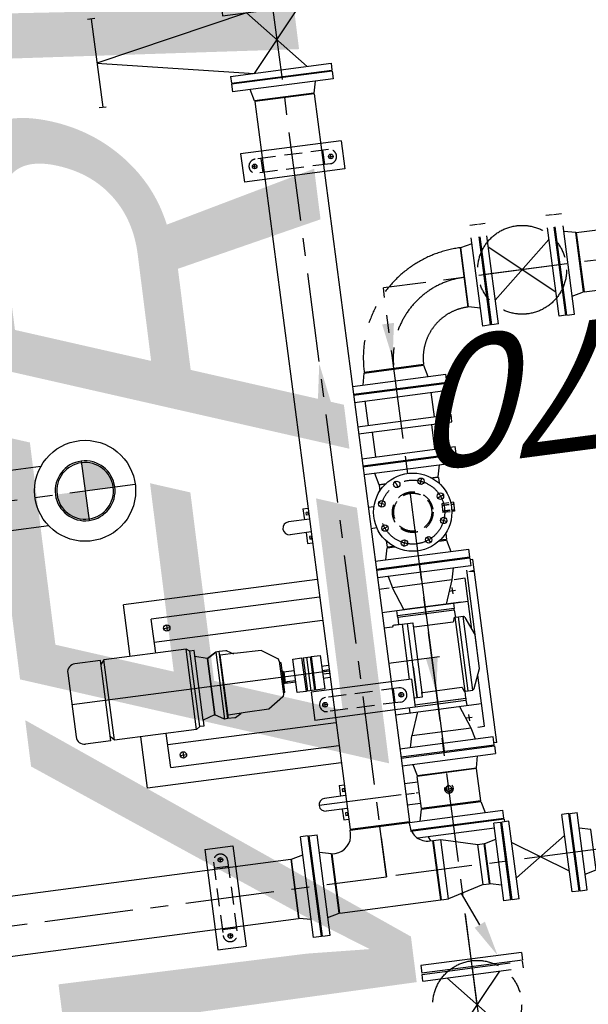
# Model space of a CAD drawing. Extents: x 117893332 to 118394757, y 454959407 to 455669244.
# Tile 238 of 256: x 118252777 to 118254376, y 455252082 to 455254852. Entities that reach past the tile are written whole.
import ezdxf

# ---------------------------------------------------------------- set-up
doc = ezdxf.new("R2010")
doc.units = 0
doc.header["$LTSCALE"] = 200
doc.linetypes.add('CENTER', pattern=[2, 1.25, -0.25, 0.25, -0.25])
doc.linetypes.add('HIDDEN', pattern=[0.375, 0.25, -0.125])
doc.layers.get('0').update_dxf_attribs({"linetype": 'CONTINUOUS'})
for name, color, linetype in [('0A1', 6, 'CONTINUOUS'), ('0H', 6, 'CENTER'), ('0Hid', 6, 'HIDDEN'), ('0Hu1', 6, 'CONTINUOUS'), ('0Symbol', 6, 'CONTINUOUS'), ('ME_N_D_EB00----hollandia~-_-----', 135, 'CONTINUOUS'), ('ZU_N_-_AL999---LL_pvc250_zgr34__18_^200~N_-----', 7, 'CONTINUOUS'), ('ZU_N_-_TB00----tekst__50_^200~-_-----', 7, 'CONTINUOUS'), ('ZU_N_A_HV01----_arcering verharding gv asfalt~v_-----', 253, 'CONTINUOUS'), ('ZU_N_A_HV02----_arcering verharding ov betontegels-halfsteensverband~v_-----', 253, 'CONTINUOUS'), ('ZU_N_A_HV02----molgoot ov betonstraatsteen~v_-----', 253, 'CONTINUOUS')]:
    doc.layers.add(name, color=color, linetype=linetype)
doc.styles.add('tcb_isocp', font='tcb_isocp.shx')

# ---------------------------------------------------------------- blocks, each defined once
blk = doc.blocks.new('Vof150')
for p, q in [((-92, -33), (-84.15, 0)), ((-84.15, 0), (84.15, 0)), ((84.15, 0), (92, -33)), ((-142.5, -33), (142.5, -33)), ((-142.5, -55), (-142.5, -33)), ((-142.5, -55), (142.5, -55)), ((142.5, -55), (142.5, -33))]:
    blk.add_line(p, q)
blk = doc.blocks.new('VC150100')
for p, q in [((0, -84.15), (0, 84.15)), ((0, 84.15), (20, 84.15)), ((20, -84.15), (20, 84.15)), ((20, 84.15), (122, 57.15)), ((122, -57.15), (122, 57.15)), ((122, 57.15), (140, 57.15)), ((140, -57.15), (140, 57.15)), ((122, -57.15), (20, -84.15)), ((122, -57.15), (140, -57.15)), ((0, -84.15), (20, -84.15))]:
    blk.add_line(p, q)
blk = doc.blocks.new('Vof100')
for p, q in [((-57.15, 0), (57.15, 0)), ((57.15, 0), (65.5, -32)), ((-65.5, -32), (-57.15, 0)), ((-110, -32), (110, -32)), ((-110, -52), (-110, -32)), ((-110, -52), (110, -52)), ((110, -52), (110, -32))]:
    blk.add_line(p, q)
blk = doc.blocks.new('S150')
for p, q in [((-227.15, 143), (-58.85, 143)), ((-227.15, 134.15), (-227.15, 143)), ((-58.85, 134.15), (-58.85, 143)), ((-286, -84.15), (-286, 84.15)), ((-286, 84.15), (-277.15, 84.15)), ((-8.85, 84.15), (0, 84.15)), ((0, -84.15), (0, 84.15)), ((-286, -84.15), (0, -84.15))]:
    blk.add_line(p, q)
at = {"color": 0, "linetype": 'ByBlock'}
blk.add_line((-143, 0), (-143, 143), dxfattribs=at)
for centre, start, end in [((-277.15, 134.15), 270, 0), ((-8.85, 134.15), 180, 270)]:
    blk.add_arc(centre, 50, start, end)
blk = doc.blocks.new('LD150')
for p, q in [((-17, 500), (-17, 520)), ((-17, 510), (233, 510)), ((22, 75), (108, 510)), ((108, 510), (194, 75)), ((233, 520), (233, 500)), ((3, 142.5), (3, -142.5)), ((3, 142.5), (22, 142.5)), ((22, 142.5), (22, -142.5)), ((194, 142.5), (194, -142.5)), ((194, 142.5), (213, 142.5)), ((213, 142.5), (213, -142.5)), ((22, -75), (194, 75)), ((22, 75), (194, -75)), ((3, -142.5), (22, -142.5)), ((194, -142.5), (213, -142.5))]:
    blk.add_line(p, q)
blk = doc.blocks.new('LD150ba')
for p, q in [((0, 142.5), (0, -142.5)), ((0, 142.5), (19, 142.5)), ((19, 142.5), (19, -142.5)), ((191, 142.5), (191, -142.5)), ((191, 142.5), (210, 142.5)), ((210, 142.5), (210, -142.5)), ((19, -75), (191, 75)), ((19, 75), (191, -75)), ((0, -142.5), (19, -142.5)), ((191, -142.5), (210, -142.5))]:
    blk.add_line(p, q)
at = {"color": 0, "linetype": 'ByBlock'}
blk.add_line((0, 0), (210, 0), dxfattribs=at)
blk.add_circle((105, 0), 125)
blk = doc.blocks.new('sok-DN15ba')
at = {"color": 0, "linetype": 'ByBlock'}
for p, q in [((12.5, 0), (-12.5, 0)), ((0, -12.5), (0, 12.5))]:
    blk.add_line(p, q, dxfattribs=at)
for radius in [12.5, 7.5]:
    blk.add_circle((0, 0), radius)
blk.add_arc((0, 0), 8.5, 180, 90)
blk = doc.blocks.new('B150')
for p, q in [((-84.1, 0), (84.2, 0)), ((228.5, -144.3), (228.5, -312.6))]:
    blk.add_line(p, q)
for radius in [312.6, 144.3]:
    blk.add_arc((228.5, 0), radius, 180, 270)
at = {"color": 0, "linetype": 'ByBlock'}
blk.add_arc((228.5, 0), 228.5, 180, 270, dxfattribs=at)
blk = doc.blocks.new('slibverwerkingsgebouw')
at = {"layer": '0A1'}
h = blk.add_hatch(color=256, dxfattribs=at)
h.paths.add_polyline_path([(7115.1, 3532.2, 0.414214), (7194.7, 3611.9), (7115, 3611.9)])
h.paths.add_polyline_path([(7035.4, 3611.8), (7115, 3611.9), (7115, 3691.5, 0.414214)])
for p, q in [((6071.2, 3408.8), (5786.2, 3408.6)), ((5786.2, 3408.6), (5786.2, 3328.6)), ((6071.2, 3408.8), (6071.2, 3328.8)), ((5827.2, 3368.6), (5814.2, 3368.6)), ((5820.7, 3362.1), (5820.7, 3375.1)), ((6030.2, 3368.8), (6043.2, 3368.8)), ((6036.7, 3362.3), (6036.7, 3375.3)), ((6071.2, 3328.8), (5786.2, 3328.6)), ((6391.4, 2769.9), (6391.2, 3054.9)), ((6471.2, 3054.9), (6391.2, 3054.9)), ((6471.4, 2769.9), (6471.2, 3054.9)), ((7998.3, 3056), (7918.3, 3055.9)), ((7918.5, 2770.9), (7918.3, 3055.9)), ((7998.5, 2771), (7998.3, 3056)), ((7951.9, 3021.4), (7964.9, 3021.4)), ((7958.4, 3014.9), (7958.4, 3027.9)), ((7952, 2805.4), (7965, 2805.4)), ((7958.5, 2811.9), (7958.5, 2798.9)), ((6471.4, 2769.9), (6391.4, 2769.9)), ((7998.5, 2771), (7918.5, 2770.9))]:
    blk.add_line(p, q)
for centre in [(5820.7, 3368.6), (6036.7, 3368.8), (7958.4, 3021.4), (7958.5, 2805.4)]:
    blk.add_circle(centre, 6.5)
at = {"layer": '0H'}
for p, q in [((7112.5, 7254.9), (7115.1, 3469.9)), ((5927.5, 5081), (5929, 2912.1)), ((7199.2, 3611.9), (7030.9, 3611.8)), ((6152.3, 2840.9), (6152.1, 3073.9)), ((8840.6, 2914), (5929, 2912.1)), ((5930, 1470), (5929, 2884.9)), ((6905.6, 2781), (6898.3, 2798.6)), ((6967.6, 2781.1), (6974.8, 2798.6)), ((6861.8, 2737.2), (6844.2, 2744.4)), ((7011.4, 2737.3), (7029, 2744.6)), ((3548.1, 2703.9), (5856, 2705.5)), ((5145.1, 2705), (7572.6, 2706.7)), ((7574.6, -213.6), (7572.6, 2706.7)), ((6861.8, 2675.2), (6844.3, 2667.9)), ((7011.5, 2675.3), (7029, 2668)), ((6905.7, 2631.4), (6898.4, 2613.8)), ((6967.7, 2631.4), (6975, 2613.9))]:
    blk.add_line(p, q, dxfattribs=at)
at = {"layer": '0H', "ltscale": 0.1}
blk.add_line((6152.3, 2828.1), (6152.3, 2789.8), dxfattribs=at)
at = {"layer": '0H'}
blk.add_circle((6936.6, 2706.2), 90, dxfattribs=at)
at = {"layer": '0Hid'}
for p, q in [((6032.7, 3388.8), (5824.7, 3388.6)), ((5841.2, 3388.7), (5841.2, 3348.7)), ((6016.2, 3388.8), (6016.2, 3348.8)), ((6032.7, 3348.8), (5824.7, 3348.6)), ((6411.3, 2808.4), (6411.2, 3016.4)), ((6451.3, 2808.4), (6451.2, 3016.4)), ((7938.5, 2809.4), (7938.4, 3017.4)), ((7978.4, 3000.9), (7938.4, 3000.9)), ((7978.5, 2809.4), (7978.4, 3017.4)), ((7978.5, 2826), (7938.5, 2825.9)), ((6949.2, 2622.1), (6924.2, 2622.1)), ((6924.2, 2602), (6924.2, 2622.1)), ((6928.2, 2622.1), (6928.2, 2601.6)), ((6929.2, 2622.1), (6929.2, 2601.5)), ((6944.2, 2622.1), (6944.2, 2601.5)), ((6945.2, 2622.1), (6945.2, 2601.6)), ((6949.2, 2602), (6949.2, 2622.1)), ((7024.2, 2622.1), (7007.5, 2622.1)), ((6928.2, 2596.6), (6928.2, 2589.1)), ((6929.2, 2596.5), (6929.2, 2589.1)), ((6944.2, 2596.5), (6944.2, 2589.1)), ((6945.2, 2596.6), (6945.2, 2589.1))]:
    blk.add_line(p, q, dxfattribs=at)
for radius in [57.1, 53.5]:
    blk.add_circle((6936.6, 2706.2), radius, dxfattribs=at)
for centre, start, end in [((5824.7, 3368.6), 90.0391, 270.0391), ((6032.7, 3368.8), 270.0391, 90.0391), ((7958.4, 3017.4), 0.0391, 180.0391), ((7958.5, 2809.4), 180.0391, 0.0391)]:
    blk.add_arc(centre, 20, start, end, dxfattribs=at)
at = {"layer": '0Hu1'}
for p, q in [((5843, 4850.4), (5844.2, 3172)), ((6011.3, 4850.6), (6012.5, 3172.1)), ((7030.8, 3726.2), (7030.7, 3840.3)), ((7199.1, 3726.3), (7199, 3840.4)), ((6613.1, 3726.7), (6431.8, 3726.6)), ((6522.9, 2996.6), (6522.4, 3726.6)), ((6408.5, 3630.6), (6408.4, 3703.2)), ((6636.5, 3630.7), (6636.4, 3703.4)), ((6408.5, 3630.6), (6636.5, 3630.7)), ((6408.5, 3620.6), (6419.9, 3630.6)), ((6636.5, 3620.7), (6625.1, 3630.7)), ((6408.5, 3620.6), (6636.5, 3620.7)), ((6408.7, 3387.9), (6408.5, 3620.6)), ((6636.7, 3388), (6636.5, 3620.7)), ((6262.6, 3545.8), (6408.6, 3545.9)), ((6262.9, 2996.4), (6262.6, 3545.8)), ((6636.6, 3546), (6782.6, 3546.1)), ((6782.9, 2996.8), (6782.6, 3546.1)), ((6312.6, 3473.8), (6408.6, 3473.9)), ((6312.6, 3473.8), (6312.9, 2996.5)), ((6377.6, 3473.8), (6377.9, 2996.5)), ((6636.6, 3474), (6732.6, 3474.1)), ((6667.6, 3474), (6667.9, 2996.7)), ((6732.9, 2996.7), (6732.6, 3474.1)), ((6342.6, 3442.8), (6342.6, 3424.8)), ((6702.6, 3443.1), (6702.6, 3425.1)), ((6351.6, 3433.8), (6333.6, 3433.8)), ((6711.6, 3434.1), (6693.6, 3434.1)), ((6408.7, 3387.9), (6636.7, 3388)), ((6415.7, 3377.9), (6408.7, 3387.9)), ((6629.7, 3378), (6636.7, 3388)), ((6415.7, 3377.9), (6629.7, 3378)), ((6415.7, 3365.9), (6415.7, 3377.9)), ((6432.7, 3365.9), (6415.7, 3365.9)), ((6432.7, 3365.9), (6629.7, 3366)), ((6442.7, 3332.4), (6432.7, 3365.9)), ((6602.7, 3332.5), (6612.7, 3366)), ((6629.7, 3366), (6629.7, 3378)), ((6427.7, 3305.9), (6442.7, 3331.9)), ((6427.7, 3305.9), (6442.7, 3331.9)), ((6602.7, 3332.5), (6442.7, 3332.4)), ((6602.7, 3332.5), (6442.7, 3332.4)), ((6442.7, 3332.4), (6442.7, 3332.4)), ((6442.7, 3332.4), (6442.7, 3331.9)), ((6602.7, 3332), (6442.7, 3331.9)), ((6602.7, 3332), (6442.7, 3331.9)), ((6602.7, 3332.5), (6602.7, 3332)), ((6602.7, 3332.5), (6602.7, 3332.5)), ((6617.7, 3306), (6602.7, 3332)), ((6617.7, 3306), (6602.7, 3332)), ((6602.7, 3332), (6617.7, 3306)), ((6617.7, 3306), (6427.7, 3305.9)), ((6427.7, 3296.4), (6427.7, 3305.9)), ((6427.7, 3296.4), (6617.7, 3296.5)), ((6607.7, 3296.5), (6427.7, 3296.4)), ((6427.7, 3277.2), (6427.7, 3296.4)), ((6607.7, 3296), (6427.7, 3295.9)), ((6437.7, 3287.4), (6437.7, 3295.9)), ((6607.7, 3287.5), (6607.7, 3296)), ((6617.7, 3296.5), (6617.7, 3306)), ((6617.7, 3277.4), (6617.7, 3296.5)), ((6428.4, 3274.7), (6437.6, 3258.8)), ((6438.3, 3257.7), (6437.7, 3287.4)), ((6607.2, 3257.8), (6607.7, 3287.5)), ((6617.1, 3274.9), (6607.9, 3258.9)), ((6438.5, 3245.7), (6438.3, 3257.7)), ((6439.7, 3178.7), (6438.5, 3245.7)), ((6605.9, 3178.8), (6607, 3245.8)), ((6607, 3245.8), (6607.2, 3257.8)), ((6012.5, 3172.1), (5844.2, 3172)), ((6468.8, 3135.1), (6439.7, 3178.7)), ((6576.8, 3135.2), (6605.9, 3178.8)), ((6476.3, 3132.9), (6473, 3132.9)), ((6569.3, 3133), (6476.3, 3132.9)), ((6569.3, 3133), (6572.7, 3133)), ((6565.3, 3129), (6480.3, 3128.9)), ((6504.8, 3121.9), (6507.8, 3121.9)), ((6504.9, 3093.9), (6504.8, 3121.9)), ((6505.3, 3124.9), (6505.3, 3128.9)), ((6507.8, 3124.9), (6505.3, 3124.9)), ((6507.8, 3124.9), (6537.8, 3125)), ((6507.8, 3121.9), (6507.8, 3124.9)), ((6507.8, 3122.4), (6537.8, 3122.5)), ((6508.4, 3093.9), (6508.4, 3117.9)), ((6540.3, 3125), (6537.8, 3125)), ((6537.8, 3125), (6537.9, 3094)), ((6540.3, 3129), (6540.3, 3125)), ((6475.4, 3093.9), (6570.4, 3094)), ((6475.4, 3085.9), (6475.4, 3093.9)), ((6475.4, 3067.9), (6475.4, 3085.9)), ((6570.4, 3094), (6570.4, 3068)), ((6134, 2996.3), (6133.9, 3055.7)), ((6170.4, 2996.4), (6170.3, 3055.7)), ((6475.4, 3067.9), (6570.4, 3068)), ((6570.4, 3065), (6475.4, 3064.9)), ((6475.4, 3044.9), (6475.4, 3064.9)), ((6570.4, 3055), (6475.4, 3054.9)), ((6570.4, 3065), (6570.4, 3045)), ((6918.2, 2996.9), (6918.2, 3056.2)), ((6954.6, 2996.9), (6954.6, 3056.2)), ((6424.7, 3020.4), (6437.7, 3020.4)), ((6431.2, 3013.9), (6431.2, 3026.9)), ((6570.4, 3045), (6475.4, 3044.9)), ((6570.4, 3042), (6475.4, 3041.9)), ((6475.4, 3015.9), (6475.4, 3041.9)), ((6570.4, 3042), (6570.4, 3016)), ((8139, 2997.7), (6074, 2996.3)), ((6074.1, 2828), (6074, 2996.3)), ((6103.2, 3010.5), (6103.2, 2996.3)), ((6134, 3010.5), (6103.2, 3010.5)), ((6122, 3002.5), (6114.2, 3002.5)), ((6114.2, 2997.5), (6114.2, 3002.5)), ((6119.2, 2997.5), (6114.2, 2997.5)), ((6119.2, 2996.3), (6119.2, 2997.5)), ((6122, 2996.3), (6122, 3002.5)), ((6201.2, 3010.6), (6170.4, 3010.5)), ((6182.3, 3002.6), (6190.2, 3002.6)), ((6182.3, 2996.4), (6182.3, 3002.6)), ((6185.2, 2997.6), (6190.2, 2997.6)), ((6185.2, 2996.4), (6185.2, 2997.6)), ((6190.2, 2997.6), (6190.2, 3002.6)), ((6201.2, 3010.6), (6201.2, 2996.4)), ((6570.4, 3016), (6475.4, 3015.9)), ((6505.4, 2996.6), (6505.4, 3015.9)), ((6517.9, 3015.9), (6517.9, 2996.6)), ((6527.9, 3016), (6527.9, 2996.6)), ((6540.4, 3016), (6540.4, 2996.6)), ((6918.2, 3011.1), (6887.4, 3011)), ((6887.4, 3011), (6887.4, 2996.9)), ((6906.3, 3003.1), (6898.4, 3003.1)), ((6898.4, 2998.1), (6898.4, 3003.1)), ((6903.4, 2998.1), (6898.4, 2998.1)), ((6903.4, 2996.9), (6903.4, 2998.1)), ((6906.3, 2996.9), (6906.3, 3003.1)), ((6985.4, 3011.1), (6954.6, 3011.1)), ((6966.6, 3003.1), (6974.4, 3003.1)), ((6966.6, 2996.9), (6966.6, 3003.1)), ((6969.4, 2998.1), (6974.4, 2998.1)), ((6969.4, 2996.9), (6969.4, 2998.1)), ((6974.4, 2998.1), (6974.4, 3003.1)), ((6985.4, 3011.1), (6985.4, 2996.9)), ((8139.1, 2829.4), (8139, 2997.7)), ((5647.2, 2562.9), (5647, 2847.9)), ((5669, 2847.9), (5647, 2847.9)), ((5669.2, 2562.9), (5669, 2847.9)), ((6047.2, 2563.1), (6047, 2828)), ((6050, 2828), (6050.2, 2563.1)), ((6072, 2828), (6072.2, 2563.1)), ((8139.1, 2829.4), (6074.1, 2828)), ((6122.1, 2828), (6122.2, 2789.8)), ((6182.4, 2828.1), (6182.5, 2789.9)), ((6233, 2828.1), (6233.2, 2563.3)), ((6255, 2828.1), (6255.2, 2563.3)), ((6258, 2828.1), (6258.2, 2563.3)), ((6280.2, 2563.3), (6280, 2828.1)), ((6378, 2828.2), (6378.2, 2583.8)), ((6523.1, 2683.9), (6523, 2828.3)), ((6624, 2828.4), (6624.1, 2804.5)), ((6668, 2828.4), (6668.2, 2584)), ((6733.1, 2799.5), (6733, 2828.4)), ((6766.2, 2563.6), (6766, 2828.5)), ((6788, 2828.5), (6788.2, 2563.6)), ((6791, 2828.5), (6791.2, 2563.6)), ((6813, 2828.5), (6813.2, 2563.6)), ((6906.4, 2828.6), (6906.4, 2812)), ((6966.7, 2828.6), (6966.7, 2812)), ((7059, 2828.7), (7059.2, 2563.8)), ((7081, 2828.7), (7081.2, 2563.8)), ((7084, 2828.7), (7084.2, 2563.8)), ((7104, 2828.7), (7104.2, 2563.8)), ((7174.5, 2828.8), (7174.7, 2563.9)), ((7194.5, 2828.8), (7194.7, 2563.9)), ((7264, 2828.8), (7264.2, 2564)), ((7284, 2828.8), (7284.2, 2564)), ((7287, 2828.8), (7287.2, 2564)), ((7309, 2828.8), (7309.2, 2564)), ((6025.2, 2593.1), (6025.1, 2810.3)), ((6072.1, 2797.6), (6105.1, 2789.8)), ((6233.1, 2797.8), (6200.1, 2789.9)), ((6280.1, 2797.8), (6313.1, 2790)), ((6451.3, 2824.9), (6411.3, 2824.9)), ((6424.8, 2804.4), (6437.8, 2804.4)), ((6431.3, 2810.9), (6431.3, 2797.9)), ((6627.1, 2801.5), (6628.1, 2801.5)), ((6628.1, 2801.5), (6628.1, 2761.5)), ((6628.1, 2781.5), (6628.1, 2798.5)), ((6766.1, 2798.1), (6733.1, 2790.2)), ((6813.1, 2798.1), (6846.1, 2790.3)), ((7059.1, 2798.3), (7026.1, 2790.4)), ((7264.1, 2799.2), (7194.5, 2799.2)), ((7309.1, 2798.5), (7342.1, 2790.7)), ((6013.3, 2775), (6025.1, 2779.9)), ((6105.1, 2789.8), (6105.2, 2621.5)), ((6106.6, 2789.8), (6198.1, 2789.9)), ((6106.7, 2621.5), (6106.6, 2789.8)), ((6198.2, 2621.6), (6198.1, 2789.9)), ((6200.1, 2789.9), (6200.2, 2621.6)), ((6378.1, 2765.8), (6313.1, 2790)), ((6313.2, 2621.7), (6313.1, 2790)), ((6378.1, 2785.8), (6391.3, 2785.9)), ((6393.1, 2769.9), (6393.2, 2625.9)), ((6398.1, 2769.9), (6398.2, 2625.9)), ((6418.1, 2769.9), (6418.1, 2761.4)), ((6628.1, 2776.5), (6471.4, 2776.4)), ((6648.1, 2786), (6628.1, 2786.5)), ((6648.2, 2626), (6648.1, 2786)), ((6648.1, 2786), (6653.1, 2786)), ((6653.2, 2626), (6653.1, 2786)), ((6653.1, 2786), (6668.1, 2786)), ((6668.1, 2766), (6733.1, 2790.2)), ((6668.1, 2786), (6668.2, 2626)), ((6733.2, 2621.9), (6733.1, 2790.2)), ((6846.1, 2790.3), (6846.1, 2768.7)), ((6848.1, 2771.5), (6848.1, 2790.3)), ((6865.7, 2790.3), (6848.1, 2790.3)), ((7024.1, 2790.4), (7007.4, 2790.4)), ((7024.1, 2771.6), (7024.1, 2790.4)), ((7026.1, 2790.4), (7026.1, 2768.8)), ((7174.5, 2789.8), (7104.1, 2789.7)), ((7342.1, 2790.7), (7342.2, 2622.4)), ((6418.1, 2761.4), (6628.1, 2761.5)), ((6505, 2761.4), (6418.1, 2761.4)), ((6418.1, 2761.4), (6418.1, 2746.4)), ((6418.1, 2746.4), (6430.1, 2746.4)), ((6619.1, 2746.5), (6430.1, 2746.4)), ((6430.1, 2743.6), (6430.2, 2632.9)), ((6628.1, 2746.5), (6616.1, 2746.5)), ((6616.1, 2743.7), (6616.2, 2633.1)), ((6628.1, 2761.5), (6628.1, 2746.5)), ((6668.2, 2604), (6668.1, 2764)), ((5761.4, 2669.1), (5855.2, 2708.5)), ((6788.1, 2706.1), (6258.1, 2705.8)), ((6398.1, 2705.9), (6398.2, 2639)), ((6313.2, 2621.7), (6378.2, 2645.8)), ((6343.2, 2632.8), (6343.2, 2614.8)), ((6617.7, 2631.1), (6626.7, 2628.9)), ((6733.2, 2621.9), (6668.2, 2646)), ((6703.2, 2633.1), (6703.2, 2615.1)), ((6846.2, 2643.6), (6846.2, 2622)), ((6848.2, 2622), (6848.2, 2640.8)), ((7024.2, 2622.1), (7024.2, 2641)), ((7026.2, 2643.8), (7026.2, 2622.1)), ((6105.2, 2621.5), (6072.2, 2613.6)), ((6106.7, 2621.5), (6198.2, 2621.6)), ((6200.2, 2621.6), (6233.2, 2613.8)), ((6280.2, 2613.8), (6313.2, 2621.7)), ((6352.2, 2623.8), (6334.2, 2623.8)), ((6393.2, 2625.9), (6378.2, 2625.8)), ((6398.2, 2625.9), (6393.2, 2625.9)), ((6398.2, 2625.9), (6418.2, 2625.4)), ((6418.2, 2626.8), (6418.2, 2616.4)), ((6628.2, 2626.5), (6418.2, 2626.4)), ((6418.2, 2616.4), (6628.2, 2616.5)), ((6418.2, 2616.4), (6418.2, 2603.4)), ((6418.2, 2603.4), (6628.2, 2603.5)), ((6428.7, 2631), (6419.7, 2628.8)), ((6628.2, 2627), (6628.2, 2616.5)), ((6648.2, 2626), (6628.2, 2625.5)), ((6628.2, 2616.5), (6628.2, 2603.5)), ((6648.2, 2626), (6653.2, 2626)), ((6668.2, 2626), (6653.2, 2626)), ((6712.2, 2624.1), (6694.2, 2624.1)), ((6766.2, 2614.1), (6733.2, 2621.9)), ((6733.2, 2584.1), (6733.2, 2615.2)), ((6846.2, 2622), (6813.2, 2614.1)), ((6865.8, 2622), (6848.2, 2622)), ((7026.2, 2622.1), (7059.2, 2614.3)), ((7174.7, 2622.2), (7104.2, 2622.2)), ((7264.2, 2612.1), (7194.7, 2612.1)), ((7342.2, 2622.4), (7309.2, 2614.5)), ((6313.2, 2602.3), (6313.2, 2583.8)), ((6313.2, 2583.8), (6458.2, 2583.9)), ((6422.2, 2598.7), (6476, 2576.6)), ((6476, 2576.6), (6570.4, 2576.7)), ((6528.2, 2576.6), (6755.3, 2576.8)), ((6624.2, 2598.8), (6570.4, 2576.7)), ((6588.2, 2584), (6733.2, 2584.1)), ((6924.2, 2589.1), (6924.2, 2596.9)), ((6949.2, 2589.1), (6924.2, 2589.1)), ((6949.2, 2589.1), (6949.2, 2597)), ((5669.2, 2562.9), (5647.2, 2562.9)), ((5819.2, 2570), (6039.2, 2570.1)), ((5819.3, 2550), (5819.2, 2570)), ((5819.3, 2550), (6039.3, 2550.1)), ((5879.3, 2550), (5979.4, 2400.1)), ((5979.3, 2550.1), (5879.4, 2400)), ((6039.3, 2550.1), (6039.2, 2570.1)), ((6047.2, 2563.1), (6039.3, 2563.1)), ((6050.2, 2563.1), (6072.2, 2563.1)), ((6255.2, 2563.3), (6233.2, 2563.3)), ((6258.2, 2563.3), (6280.2, 2563.3)), ((6263.2, 2555.8), (6263.2, 2563.3)), ((6263.2, 2555.8), (6783.2, 2556.1)), ((6788.2, 2563.6), (6766.2, 2563.6)), ((6783.2, 2556.1), (6783.2, 2563.6)), ((6791.2, 2563.6), (6813.2, 2563.6)), ((7081.2, 2563.8), (7059.2, 2563.8)), ((7084.2, 2563.8), (7104.2, 2563.8)), ((7174.7, 2563.9), (7194.7, 2563.9)), ((7264.2, 2564), (7284.2, 2564)), ((7287.2, 2564), (7309.2, 2564)), ((7488.6, 2476.1), (7656.9, 2476.2)), ((5819.4, 2400), (6039.4, 2400.1)), ((5819.4, 2380), (5819.4, 2400)), ((6039.4, 2380.1), (6039.4, 2400.1)), ((5819.4, 2380), (6039.4, 2380.1)), ((7657.2, 2148.7), (7488.9, 2148.6)), ((7488.9, 2148.6), (7489.5, 1194.1)), ((7657.2, 2148.7), (7657.8, 1194.2))]:
    blk.add_line(p, q, dxfattribs=at)
blk.add_lwpolyline([(6508.4, 3117.9), (6508.4, 3118.1), (6508.4, 3118.2), (6508.4, 3118.4), (6508.4, 3118.5), (6508.4, 3118.6), (6508.4, 3118.8), (6508.4, 3118.9), (6508.4, 3119), (6508.4, 3119.2), (6508.4, 3119.3), (6508.3, 3119.4), (6508.3, 3119.6), (6508.3, 3119.7), (6508.3, 3119.8), (6508.3, 3119.9), (6508.3, 3120.1), (6508.3, 3120.2), (6508.3, 3120.3), (6508.3, 3120.4), (6508.3, 3120.5), (6508.2, 3120.6), (6508.2, 3120.7), (6508.2, 3120.8), (6508.2, 3120.9), (6508.2, 3121), (6508.2, 3121.1), (6508.2, 3121.2), (6508.1, 3121.3), (6508.1, 3121.3), (6508.1, 3121.4), (6508.1, 3121.5), (6508.1, 3121.5), (6508.1, 3121.6), (6508, 3121.6), (6508, 3121.7), (6508, 3121.7), (6508, 3121.8), (6508, 3121.8), (6508, 3121.9), (6507.9, 3121.9), (6507.9, 3121.9), (6507.9, 3121.9), (6507.9, 3121.9), (6507.9, 3121.9), (6507.8, 3121.9)], dxfattribs=at)
for centre, radius in [((7115, 3611.9), 142), ((6342.6, 3433.8), 9), ((6702.6, 3434.1), 9), ((6431.2, 3020.4), 6.5), ((6431.3, 2804.4), 6.5), ((6936.6, 2706.2), 110), ((6902.1, 2789.4), 9), ((6971, 2789.4), 9), ((6853.5, 2740.6), 9), ((7019.8, 2740.7), 9), ((6853.5, 2671.7), 9), ((7019.8, 2671.8), 9), ((6902.2, 2623.1), 9), ((6971.1, 2623.1), 9)]:
    blk.add_circle(centre, radius, dxfattribs=at)
for centre, radius, start, end in [((6431.8, 3703.2), 23.4, 90.0391, 180.0391), ((6613.1, 3703.3), 23.4, 0.0391, 90.0391), ((7115, 3611.9), 84.2, 0.0391, 180.0391), ((7115, 3611.9), 79.7, 0.0391, 180.0391), ((7115, 3611.9), 84.2, 180.0391, 0.0391), ((7115, 3611.9), 79.7, 180.0391, 0.0391), ((6432.7, 3277.2), 5, 180.0391, 210.0391), ((6612.7, 3277.3), 5, 330.0391, 0.0391), ((6433.3, 3256.3), 5, 1.0391, 30.0391), ((6612.2, 3256.4), 5, 150.0391, 179.0391), ((6473, 3137.9), 5, 213.8123, 270.0391), ((6476.3, 3128.9), 4, 0.0391, 90.0391), ((6569.3, 3129), 4, 90.0391, 180.0391), ((6572.7, 3138), 5, 270.0391, 326.2658), ((6936.4, 3056.2), 18.2, 0.0391, 180.0391), ((6152.1, 3055.7), 18.2, 0.0391, 180.0391), ((6431.2, 3016.4), 20, 0.0391, 180.0391), ((6431.3, 2808.4), 20, 180.0391, 0.0391), ((6627.1, 2804.5), 3, 180.0391, 270.0391), ((6427.1, 2743.4), 3, 0.0391, 90.0391), ((6619.1, 2743.5), 3, 90.0391, 180.0391), ((6428.2, 2632.9), 2, 284.0753, 0.0391), ((6618.2, 2633.1), 2, 180.0391, 256.0028), ((6420.2, 2626.8), 2, 104.0753, 180.0391), ((6418.2, 2601.4), 2, 0.0391, 90.0391), ((6628.2, 2601.5), 2, 90.0391, 180.0391), ((6626.2, 2627), 2, 0.0391, 76.0028), ((6423.2, 2601.5), 3, 180.0391, 251.3973), ((6623.2, 2601.7), 3, 288.6808, 0.0391)]:
    blk.add_arc(centre, radius, start, end, dxfattribs=at)
for points in [[(6523.1, 2689.3), (6423.1, 2705.9), (6523.1, 2722.6)], [(5767.8, 2653.7), (5754.9, 2684.5), (5669.2, 2630.4)], [(6753.9, 2556.3), (6747.3, 2556.3), (6750.6, 2576.3)]]:
    blk.add_solid(points, dxfattribs=at)
at = {"layer": '0Symbol'}
for points in [[(7256.8, 2934.3), (7384.8, 2913), (7256.8, 2891.6)], [(7471.4, 2689.9), (7371.4, 2706.5), (7471.4, 2723.3)]]:
    blk.add_solid(points, dxfattribs=at)
at = {"layer": '0H', "color": 1, "linetype": 'CENTER'}
for name, p, rotation in [('LD150ba', (5434.1, 2705.2), 0.03906527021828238), ('B150', (7572.8, 2478.2), 180.0390652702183), ('Vof150', (7572.8, 2476.2), 0.03906527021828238), ('LD150ba', (7573, 2208.2), 90.03906185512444)]:
    blk.add_blockref(name, p, dxfattribs=dict(at, rotation=rotation))
at = {"layer": '0H', "color": 1, "linetype": 'CENTER', "xscale": -1, "rotation": 180.0390652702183}
blk.add_blockref('Vof150', (7573, 2150.2), dxfattribs=at)
at = {"layer": '0Hid', "color": 1, "linetype": 'CENTER', "xscale": -1, "rotation": 270.0390618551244}
blk.add_blockref('sok-DN15ba', (6152.4, 2705.7), dxfattribs=at)
at = {"layer": '0Hu1', "xscale": -1}
for name, p, rotation in [('LD150', (8412.1, 2913.7), 0.03906527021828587), ('Vof150', (5928.9, 3057.1), 180.0390652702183), ('Vof100', (5929.4, 2325.1), 180.0390652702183)]:
    blk.add_blockref(name, p, dxfattribs=dict(at, rotation=rotation))
at = {"layer": '0Hu1'}
for name, p, rotation in [('Vof150', (5928.8, 3170.1), 0.03906527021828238), ('S150', (5929.1, 2769.1), 270.0390618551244), ('Vof150', (8141.1, 2913.6), 90.03906185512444), ('Vof150', (8141.1, 2913.6), 90.03906185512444), ('VC150100', (5929.1, 2767.1), 270.0390618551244), ('Vof100', (5929.2, 2625.1), 0.03906527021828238)]:
    blk.add_blockref(name, p, dxfattribs=dict(at, rotation=rotation))

msp = doc.modelspace()

# ---------------------------------------------------------------- hatches: boundary and pattern name
at = {"layer": 'ZU_N_A_HV01----_arcering verharding gv asfalt~v_-----'}
h = msp.add_hatch(dxfattribs=at)
h.set_pattern_fill('ASFALT', color=256, scale=3000)
h.set_pattern_definition([(157.41631, (118248804.68, 455213277.6), (-144.0122, -346.24485), []), (217.41631, (118248804.68, 455213277.6), (227.85075, -297.8406), [])])
h.paths.add_polyline_path([(118253562.5, 455173882.8, -0.413671), (118245855.8, 455163886.8), (118232779.4, 455162183.4, -0.239601), (118226539.3, 455164396.4), (118222931.6, 455163926.7), (118222383.7, 455168135.5), (118218106.9, 455167574.6), (118214434.7, 455164219.5), (118215506.4, 455155986.2), (118286398.3, 455165214), (118285827.7, 455169598.1), (118269443.6, 455167465.5, -0.414214), (118257765.8, 455176453.3), (118256227.9, 455188268.7, -0.414214), (118265215.7, 455199946.5), (118292266.1, 455203467.5), (118291600.1, 455208584.4), (118288512.1, 455208182.4, -0.414214), (118286360.3, 455209838.5), (118282082.5, 455242702.4), (118277103.6, 455242054.3, -0.414214), (118269661, 455247782.5), (118267518.7, 455264240.6), (118262945.7, 455263645.4), (118267639.6, 455227475.9), (118267223.1, 455227422), (118267223.1, 455227421.8), (118252708.4, 455225559), (118252749.8, 455225241.2), (118251437.4, 455225070.9), (118250715, 455230620.6), (118243327.3, 455287376.9), (118243629.7, 455287416.2), (118243124.4, 455290872.4), (118240928.7, 455307740.1, -0.414214), (118245603.8, 455313814.3), (118274546.5, 455317581.7), (118274030.2, 455321548.3), (118245583.3, 455317845.4, -0.414214), (118239509, 455322520.5), (118233549.8, 455368302.3, 0.414214), (118222813.3, 455376565.6), (118207809.9, 455374612.7, 0.414214), (118199546.6, 455363876.2), (118205505.9, 455318094.4, -0.414212), (118200830.9, 455312020.1), (118163460.6, 455307155.6), (118165370.9, 455292480.2), (118168069.6, 455292831.5), (118168020.6, 455293207.6, -0.414213), (118177008.5, 455304885.4), (118193278.4, 455307003.2, -0.134342), (118196112.3, 455306610.7), (118204322.8, 455303093.5), (118205538.1, 455305921.5, -0.264812), (118209818.1, 455309156.2), (118230144.2, 455311802, -0.414214), (118236218.5, 455307127), (118240860.1, 455271468.1, -0.414214), (118236185, 455265393.9), (118214173, 455262528.6), (118214897.7, 455256960.6, -0.414214), (118212810.3, 455254248.5), (118211683.3, 455254101.8), (118212034, 455251407.1), (118215577.2, 455248630.1), (118219142.1, 455249094.1), (118218436.6, 455254511.8, -0.414229), (118220524, 455257224), (118236969.8, 455259364.7, -0.414213), (118243044, 455254689.7), (118246252.7, 455230039.7)])
h.paths.add_polyline_path([(118261528.7, 455214269.2, -0.414214), (118263616.1, 455216981.4), (118275257.9, 455218496.7, -0.414214), (118277970, 455216409.4), (118278976.7, 455208675.7, -0.414214), (118276889.3, 455205963.6), (118274097.8, 455205600.3, -0.414214), (118272506.4, 455206825.1), (118272485.3, 455206987.6), (118269242.6, 455206565.5), (118269263.8, 455206403, -0.414214), (118268038.9, 455204811.6), (118265247.5, 455204448.2, -0.414214), (118262535.4, 455206535.6)], flags=16)
h.paths.add_polyline_path([(118241537.9, 455300913.5), (118240100, 455300726.2), (118239912.7, 455302164.1), (118241350.6, 455302351.4)], flags=16)
h.paths.add_polyline_path([(118240440.7, 455309039.9), (118239002.9, 455308852.6), (118238815.6, 455310290.4), (118240253.4, 455310477.7)], flags=16)
h.paths.add_polyline_path([(118229627.9, 455315768.6), (118215546.7, 455313935.7, -0.414214), (118209472.4, 455318610.7), (118204138, 455359592.1, -0.414239), (118213125.7, 455371270.9), (118217290.6, 455371813, -0.414214), (118228968.4, 455362825.1), (118234303, 455321842.8, -0.414214)], flags=16)
h.paths.add_polyline_path([(118229573.7, 455316185), (118215492.5, 455314352.1, -0.414214), (118209888.9, 455318664.9), (118204554.5, 455359646.4, -0.41424), (118213180, 455370854.4), (118217344.8, 455371396.5, -0.414214), (118228551.9, 455362770.9), (118233886.5, 455321788.6, -0.414214)], flags=0)
h.paths.add_polyline_path([(118232786.1, 455366810.1), (118231546.6, 455366648.6), (118231359.3, 455368086.5), (118232598.8, 455368248)], flags=0)
at = {"layer": 'ZU_N_A_HV02----_arcering verharding ov betontegels-halfsteensverband~v_-----'}
h = msp.add_hatch(dxfattribs=at)
h.set_pattern_fill('TEGELS', color=256, scale=1200)
h.set_pattern_definition([(97.4163, (118248804.68, 455213277.58), (-297.4903, -38.7234), []), (187.4163, (118248804.68, 455213277.58), (38.7234, -297.4903), [300, -300]), (187.4163, (118248785.3, 455213426.33), (38.7234, -297.4903), [-300, 300])])
h.paths.add_polyline_path([(118278797.8, 455275302), (118282155.1, 455249509.7), (118281628, 455249441.1, 0.40884), (118275544.1, 455254035.1, 0.414213), (118270851, 455247937.4, 0.414214), (118276948.7, 455243244.3), (118282393.7, 455243953.1), (118282475, 455243328.3), (118277030, 455242619.6, -0.414214), (118270226.2, 455247856.1), (118268064.6, 455264463), (118267915.8, 455264443.6), (118262361.2, 455263720.6), (118262374.8, 455263615.9), (118259791, 455263277.8), (118258893.8, 455270189.9), (118247423.9, 455268677.9), (118247098.8, 455271175.8), (118246029, 455271036.6), (118246016.1, 455271135.7), (118271409.6, 455274441.1), (118270783.6, 455279250.4, 0.01833), (118271686.5, 455280061.2), (118272414.2, 455274471)])
h.paths.add_polyline_path([(118275200, 455256671.9, -1), (118273935.1, 455266389.9, -1)], flags=16)
h.paths.add_polyline_path([(118278757, 455268641), (118261899.4, 455266446.7), (118261318.5, 455270909.9), (118278176, 455273104.2)], flags=16)
h.paths.add_polyline_path([(118277060.1, 455243154.9), (118277098.8, 455242857.4), (118276801.3, 455242818.7), (118276762.6, 455243116.2)], flags=16)
at = {"layer": 'ZU_N_A_HV02----molgoot ov betonstraatsteen~v_-----'}
h = msp.add_hatch(dxfattribs=at)
h.set_pattern_fill('BRICK', color=256, scale=33.07086)
h.set_pattern_definition([(97.41631, (118248804.68, 455213277.58), (-208.2432, -27.10636), []), (187.4163, (118248804.68, 455213277.6), (54.2127, -416.4864), [210, -210]), (187.4163, (118248777.57, 455213485.83), (54.2127, -416.4864), [-210, 210])])
h.paths.add_polyline_path([(118236130.8, 455265810.4), (118213702.3, 455262890.9), (118213756.5, 455262474.4), (118214481.2, 455256906.4, -0.414214), (118212756.1, 455254665), (118211212.6, 455254464), (118211639.7, 455251182.5), (118215456.8, 455248190.8), (118219612.8, 455248731.8), (118218853.1, 455254566, -0.41423), (118220578.2, 455256807.5), (118237024, 455258948.2, -0.414214), (118242627.6, 455254635.5), (118245836.2, 455229985.5), (118253115.1, 455174065.7, -0.421725), (118245799.5, 455164303), (118232725.2, 455162599.9, -0.247725), (118226700.8, 455164841), (118223293.5, 455164399.8), (118222746, 455168606.4), (118217921.3, 455167973.9), (118213990, 455164382.1), (118215144.2, 455155515.5), (118286452.5, 455164797.5), (118286398.3, 455165214), (118215506.4, 455155986.2), (118214434.7, 455164219.5), (118218106.9, 455167574.6), (118222383.7, 455168135.5), (118222931.6, 455163926.7), (118226539.3, 455164396.4, 0.239601), (118232779.4, 455162183.4), (118245855.8, 455163886.8, 0.413671), (118253562.5, 455173882.8), (118246252.7, 455230039.7), (118243044, 455254689.7, 0.414213), (118236969.8, 455259364.7), (118220524, 455257224, 0.414229), (118218436.6, 455254511.8), (118219142.1, 455249094.1), (118215577.2, 455248630.1), (118212034, 455251407.1), (118211683.3, 455254101.8), (118212810.3, 455254248.5, 0.414214), (118214897.7, 455256960.6), (118214173, 455262528.6), (118236185, 455265393.9, 0.414214), (118240860.1, 455271468.1), (118236218.5, 455307127, 0.414214), (118230144.2, 455311802), (118209818.1, 455309156.2, 0.264812), (118205538.1, 455305921.5), (118204322.8, 455303093.5), (118196112.3, 455306610.7, 0.134342), (118193278.4, 455307003.2), (118177008.5, 455304885.4, 0.414213), (118168020.6, 455293207.6), (118168069.6, 455292831.5), (118168486.1, 455292885.7), (118168437.1, 455293261.8, -0.414213), (118177062.7, 455304468.9), (118193332.6, 455306586.7, -0.134342), (118195946.9, 455306224.6), (118199133.4, 455304859.6), (118204543.5, 455302542), (118205924.4, 455305755.6, -0.264823), (118209872.9, 455308739.8), (118222173, 455310340.9), (118230198.4, 455311385.5, -0.414214), (118235802, 455307072.8), (118240443.6, 455271413.9, -0.414214)])

# ---------------------------------------------------------------- block references
at = {"layer": 'ME_N_D_EB00----hollandia~-_-----', "rotation": 97.41631319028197}
msp.add_blockref('slibverwerkingsgebouw', (118257461.2, 455246937.4), dxfattribs=at)

# ---------------------------------------------------------------- texts
at = {"layer": 'ZU_N_-_AL999---LL_pvc250_zgr34__18_^200~N_-----', "style": 'tcb_isocp', "oblique": 20.0002}
msp.add_text('bob. -0.870', height=360, rotation=187.5094, dxfattribs=at).set_placement((118256391.1, 455254271.8))
at = {"layer": 'ZU_N_-_TB00----tekst__50_^200~-_-----', "style": 'tcb_isocp', "oblique": 20.0002}
msp.add_text('SLIBVERWERKINGSGEBOUW', height=1000, rotation=97.1818, dxfattribs=at).set_placement((118254303.5, 455248890))

doc.saveas('drawing.dxf')
